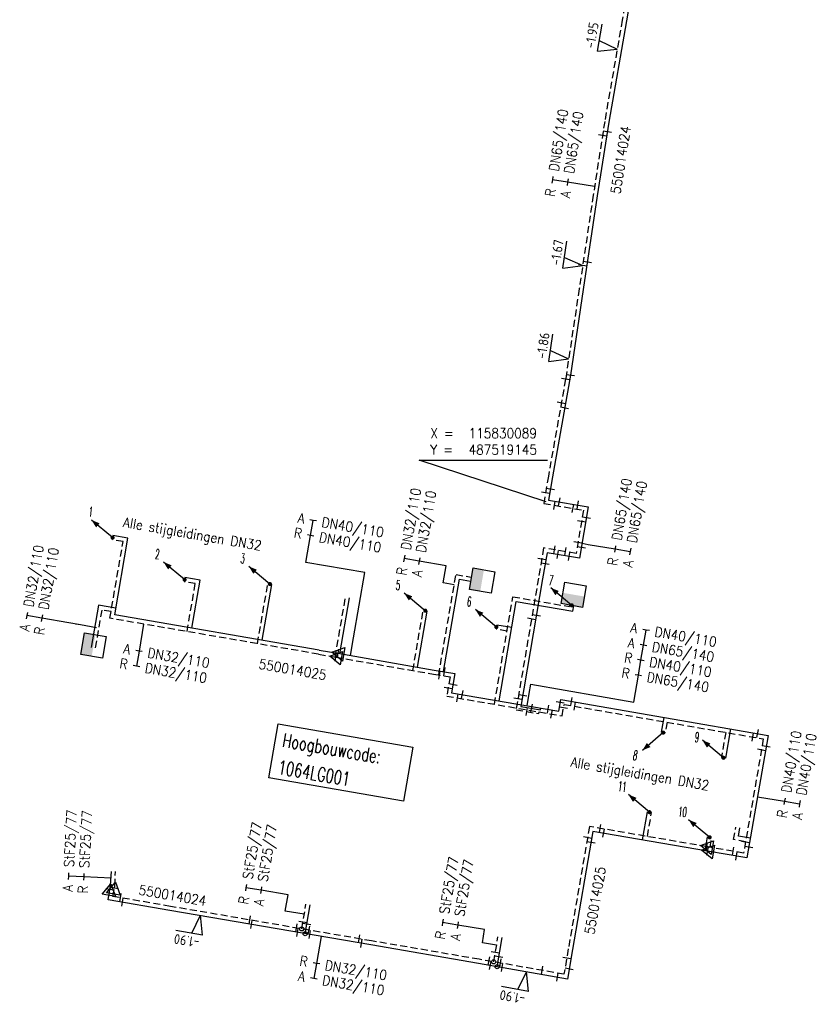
# Model space of a CAD drawing. Header units: millimetres. Extents: x 0 to 118212815, y 0 to 488348790.
# Tile 52 of 143: x 115782000 to 115854680, y 487473247 to 487563181. Entities that reach past the tile are written whole.
import ezdxf
from ezdxf.enums import TextEntityAlignment as Align

# ---------------------------------------------------------------- set-up
doc = ezdxf.new("R2010")
doc.units = ezdxf.units.MM
doc.header["$LTSCALE"] = 200
doc.linetypes.add('HIDDEN2', pattern=[4.7625, 3.175, -1.5875])
for name, color, linetype in [('WW-C-hoogbouw', 7, 'Continuous'), ('WW-C-kastWM', 7, 'Continuous'), ('WW-C-mof', 7, 'Continuous'), ('WW-C-stijgstrang', 7, 'Continuous'), ('WW-C-tstuk', 7, 'Continuous'), ('WW-C-VERLOOP', 7, 'Continuous'), ('WW-I-coord', 7, 'Continuous'), ('WW-I-diam', 7, 'Continuous'), ('WW-I-info', 7, 'Continuous'), ('WW-I-NAP', 7, 'Continuous'), ('WW-L-aanvoer', 3, 'Continuous'), ('WW-L-retour', 3, 'HIDDEN2')]:
    doc.layers.add(name, color=color, linetype=linetype)
doc.styles.add('DIN17', font='ROMANS.SHX', dxfattribs={"width": 0.9})
doc.styles.add('ISOCP', font='ISOCP.SHX')

# ---------------------------------------------------------------- blocks, each defined once
blk = doc.blocks.new('LR-mof')
at = {"color": 0, "linetype": 'ByBlock', "lineweight": -2}
blk.add_line((0, -0.75), (0, 0.75), dxfattribs=at)
blk = doc.blocks.new('LR-DIAB2')
at = {"color": 0, "linetype": 'Continuous', "lineweight": -3}
blk.add_line((0, 5), (0, 7.8), dxfattribs=at)
at = {"color": 0, "lineweight": -3}
blk.add_line((0, 0), (0, 5), dxfattribs=at)
for points in [[(0.61, 7.8), (0, 7.8), (-0.61, 7.8)], [(0.61, 5), (0, 5), (-0.61, 5)]]:
    blk.add_lwpolyline(points, dxfattribs=at)
at = {"color": 1, "lineweight": -3, "style": 'DIN17', "width": 0.9}
for tag, p in [('*1', (-1.61, 7.8)), ('*2', (-1.61, 5.02))]:
    blk.add_attdef(tag, text='', height=1.8, dxfattribs=at).set_placement(p, align=Align.MIDDLE_RIGHT)
for tag, p in [('*11', (1.61, 7.8)), ('*12', (1.61, 5))]:
    blk.add_attdef(tag, text='', height=1.8, dxfattribs=at).set_placement(p, align=Align.MIDDLE_LEFT)
blk = doc.blocks.new('LR-VERL')
at = {"color": 0, "linetype": 'ByBlock', "lineweight": -2}
blk.add_lwpolyline([(1.08, 0), (-1.08, -1.25), (-1.08, 1.25)], close=True, dxfattribs=at)
blk = doc.blocks.new('LR-DIAO2')
at = {"color": 0, "lineweight": -3}
blk.add_line((0, 0), (0, -5), dxfattribs=at)
at = {"color": 0, "linetype": 'Continuous', "lineweight": -3}
blk.add_line((0, -5), (0, -7.8), dxfattribs=at)
at = {"color": 0, "lineweight": -3}
for points in [[(0.61, -5), (0, -5), (-0.61, -5)], [(0.61, -7.8), (0, -7.8), (-0.61, -7.8)]]:
    blk.add_lwpolyline(points, dxfattribs=at)
at = {"color": 1, "lineweight": -3, "style": 'DIN17', "width": 0.9}
for tag, p in [('*1', (-1.61, -5)), ('*2', (-1.61, -7.78))]:
    blk.add_attdef(tag, text='', height=1.8, dxfattribs=at).set_placement(p, align=Align.MIDDLE_RIGHT)
for tag, p in [('*11', (1.61, -5)), ('*12', (1.61, -7.8))]:
    blk.add_attdef(tag, text='', height=1.8, dxfattribs=at).set_placement(p, align=Align.MIDDLE_LEFT)
blk = doc.blocks.new('LR-tsb')
blk.add_circle((0, 0), 0.375)
blk = doc.blocks.new('rb_topo_xylr')
at = {"color": 0, "linetype": 'Continuous', "style": 'DIN17', "width": 0.9}
for s, p in [('X =', (0, 4)), ('Y =', (0, 1))]:
    blk.add_text(s, height=1.8, dxfattribs=at).set_placement(p)
at = {"color": 0, "style": 'DIN17', "width": 0.9}
for tag, p in [('X', (7, 4)), ('Y', (7, 1))]:
    blk.add_attdef(tag, p, '', height=1.8, dxfattribs=at)
blk = doc.blocks.new('LR-styg')
at = {"color": 0, "lineweight": -3}
blk.add_line((0, 0), (2.5, 4.33), dxfattribs=at)
at = {"color": 0, "lineweight": -3, "const_width": 0.375}
blk.add_lwpolyline([(-0.19, 0, 1), (0.19, 0, 1)], format="xyb", close=True, dxfattribs=at)
at = {"color": 0, "lineweight": -3}
blk.add_solid([(2.5, 4.33), (1.32, 3.28), (2.18, 2.78)], dxfattribs=at)
at = {"color": 7, "linetype": 'ByBlock', "lineweight": -2, "style": 'DIN17', "width": 0.5}
blk.add_attdef('*1', text='', height=1.8, dxfattribs=at).set_placement((0, -2.5), align=Align.MIDDLE)
blk = doc.blocks.new('LR-DIAB4')
at = {"color": 0, "linetype": 'Continuous', "lineweight": -3}
for p, q in [((0, 10.6), (0, 13.4)), ((0, 7.8), (0, 10.6)), ((0, 5), (0, 7.8))]:
    blk.add_line(p, q, dxfattribs=at)
at = {"color": 0, "lineweight": -3}
blk.add_line((0, 0), (0, 5), dxfattribs=at)
for points in [[(0.61, 13.4), (0, 13.4), (-0.61, 13.4)], [(0.61, 10.6), (0, 10.6), (-0.61, 10.6)], [(0.61, 7.8), (0, 7.8), (-0.61, 7.8)], [(0.61, 5), (0, 5), (-0.61, 5)]]:
    blk.add_lwpolyline(points, dxfattribs=at)
at = {"color": 1, "lineweight": -3, "style": 'DIN17', "width": 0.9}
for tag, p in [('*1', (-1.61, 13.4)), ('*2', (-1.61, 10.62)), ('*3', (-1.61, 7.82)), ('*4', (-1.61, 5.02))]:
    blk.add_attdef(tag, text='', height=1.8, dxfattribs=at).set_placement(p, align=Align.MIDDLE_RIGHT)
for tag, p in [('*11', (1.61, 13.4)), ('*12', (1.61, 10.6)), ('*13', (1.61, 7.8)), ('*14', (1.61, 5))]:
    blk.add_attdef(tag, text='', height=1.8, dxfattribs=at).set_placement(p, align=Align.MIDDLE_LEFT)
blk = doc.blocks.new('LR-hoogb')
at = {"color": 0, "linetype": 'ByBlock', "lineweight": -3}
blk.add_lwpolyline([(-12.5, 5), (12.5, 5), (12.5, -5), (-12.5, -5)], close=True, dxfattribs=at)
at = {"color": 7, "linetype": 'Continuous', "lineweight": -3, "style": 'DIN17', "width": 0.7}
blk.add_text('Hoogbouwcode:', height=2.5, dxfattribs=at).set_placement((-11.15, 1))
at = {"color": 0, "linetype": 'ByBlock', "lineweight": -3, "style": 'DIN17', "width": 0.7}
for tag, p in [('*1', (-11.15, -4)), ('*2', (-11.15, -9))]:
    blk.add_attdef(tag, p, '', height=2.5, dxfattribs=at)
blk = doc.blocks.new('nap1')
at = {"color": 0, "linetype": 'Continuous', "lineweight": -3}
for p, q in [((-1, 3.5), (0, 0)), ((-1, 3.5), (4, 3.5)), ((1, 3.5), (0, 0))]:
    blk.add_line(p, q, dxfattribs=at)
at = {"color": 0, "linetype": 'Continuous', "lineweight": -3, "style": 'ISOCP'}
for tag, p in [('*1', (1.7, 5)), ('*2', (4, 1.5))]:
    blk.add_attdef(tag, text='', height=1.8, dxfattribs=at).set_placement(p, align=Align.MIDDLE)
blk = doc.blocks.new('LR-kastWM')
at = {"color": 0, "linetype": 'ByBlock', "lineweight": -3}
blk.add_lwpolyline([(-2, 2), (2, 2), (2, -2), (-2, -2)], close=True, dxfattribs=at)
at = {"color": 0}
blk.add_solid([(-2, -2), (0, -2), (-2, 2), (0, 2)], dxfattribs=at)
at = {"color": 7, "linetype": 'ByBlock', "lineweight": -3, "style": 'DIN17', "width": 0.7}
for tag, p in [('*1', (0, 5)), ('*2', (0, -5))]:
    blk.add_attdef(tag, text='', height=2.5, dxfattribs=at).set_placement(p, align=Align.MIDDLE)
at = {"color": 0, "linetype": 'ByBlock', "lineweight": -2, "style": 'DIN17', "width": 0.3, "flags": 1}
for tag, p in [('OCODE', (4.5, 1.25)), ('NCODE', (9.5, 1.25)), ('BC', (14.5, 1.25)), ('RK', (19.5, 1.25)), ('ST', (4.5, -1.25)), ('VCODE', (9.5, -1.25)), ('NIVO', (14.5, -1.25)), ('IMM', (19.5, -1.25))]:
    blk.add_attdef(tag, text='', height=1.8, dxfattribs=at).set_placement(p, align=Align.MIDDLE)
blk = doc.blocks.new('LR-hyp')
at = {"color": 7, "linetype": 'ByBlock', "lineweight": -3, "style": 'DIN17', "width": 0.9}
blk.add_attdef('*1', text='', height=1.8, dxfattribs=at).set_placement((0, 0), align=Align.MIDDLE)
at = {"color": 7, "linetype": 'ByBlock', "lineweight": -2, "style": 'DIN17', "width": 0.9, "flags": 1}
blk.add_attdef('*2', text='', height=1.8, dxfattribs=at).set_placement((0, -5), align=Align.MIDDLE)

msp = doc.modelspace()

# ---------------------------------------------------------------- linework, layer by layer
at = {"layer": 'WW-I-coord', "color": 1}
msp.add_lwpolyline([(115830090, 487519145), (115818506, 487522957), (115830218, 487522957)], dxfattribs=at)
at = {"layer": 'WW-I-diam'}
for p, q in [((115833371, 487515352), (115833921, 487515258)), ((115813518, 487512677), (115808153, 487513606)), ((115812487, 487506730), (115813518, 487512677)), ((115820689, 487511729), (115820959, 487513295)), ((115821695, 487511555), (115820689, 487511729)), ((115787553, 487507902), (115786490, 487508085)), ((115787553, 487507902), (115787110, 487507978)), ((115789027, 487507647), (115787553, 487507902)), ((115812207, 487505109), (115812487, 487506730)), ((115828553, 487501631), (115828700, 487502489)), ((115828700, 487502489), (115838091, 487500832)), ((115828363, 487500524), (115828553, 487501631)), ((115806260, 487481769), (115806511, 487483246)), ((115807997, 487481474), (115806260, 487481769)), ((115824271, 487478870), (115824475, 487480068)), ((115825566, 487478650), (115824271, 487478870))]:
    msp.add_line(p, q, dxfattribs=at)
at = {"layer": 'WW-L-aanvoer'}
for p, q in [((115837831, 487565346), (115837436, 487563081)), ((115837436, 487563081), (115835815, 487553836)), ((115835815, 487553836), (115834767, 487547097)), ((115834767, 487547097), (115833485, 487538526)), ((115833485, 487538526), (115832302, 487530698)), ((115832302, 487530698), (115830669, 487521425)), ((115830669, 487521425), (115830309, 487519301)), ((115830309, 487519301), (115833940, 487518685)), ((115833940, 487518685), (115833138, 487513992)), ((115791885, 487515826), (115790515, 487516062)), ((115790679, 487508816), (115791885, 487515826)), ((115830175, 487514492), (115829768, 487512101)), ((115833138, 487513992), (115830175, 487514492)), ((115798482, 487511983), (115797096, 487512222)), ((115797726, 487507604), (115798482, 487511983)), ((115820713, 487503635), (115822169, 487512067)), ((115822169, 487512067), (115823173, 487511894)), ((115829768, 487512101), (115827785, 487500462)), ((115804160, 487506497), (115805042, 487511603)), ((115811259, 487505273), (115812140, 487510376)), ((115825803, 487500964), (115827364, 487510035)), ((115827364, 487510035), (115832533, 487509143)), ((115789188, 487509696), (115788524, 487505850)), ((115790783, 487509420), (115789188, 487509696)), ((115818352, 487504044), (115819237, 487509169)), ((115832533, 487509143), (115832621, 487509655)), ((115809372, 487505601), (115790679, 487508816)), ((115826954, 487507653), (115825578, 487507890)), ((115809372, 487505601), (115811053, 487505309)), ((115811053, 487505309), (115819871, 487503781)), ((115819871, 487503781), (115821754, 487503455)), ((115821754, 487503455), (115821452, 487501711)), ((115821452, 487501711), (115831241, 487500029)), ((115831241, 487500029), (115831421, 487501078)), ((115831421, 487501078), (115850371, 487497804)), ((115827785, 487500462), (115829571, 487500158)), ((115829571, 487500158), (115829598, 487500312)), ((115840833, 487499452), (115840599, 487498096)), ((115846933, 487498398), (115846474, 487495732)), ((115850371, 487497804), (115848439, 487486620)), ((115838902, 487488264), (115839343, 487490831)), ((115847657, 487488599), (115847787, 487489353)), ((115834362, 487489045), (115832493, 487478241)), ((115843770, 487487427), (115834362, 487489045)), ((115844629, 487487278), (115844844, 487488529)), ((115848748, 487488411), (115847657, 487488599)), ((115844819, 487487246), (115843770, 487487427)), ((115848439, 487486620), (115844819, 487487246)), ((115790310, 487484137), (115790376, 487485387)), ((115790240, 487483720), (115790310, 487484137)), ((115790083, 487482798), (115790240, 487483720)), ((115795710, 487481816), (115790083, 487482798)), ((115808080, 487479695), (115808526, 487482320)), ((115814066, 487478668), (115795710, 487481816)), ((115825617, 487476682), (115826067, 487479335)), ((115823904, 487476984), (115814066, 487478668)), ((115832493, 487478241), (115832030, 487475552)), ((115832030, 487475552), (115823904, 487476984))]:
    msp.add_line(p, q, dxfattribs=at)
at = {"layer": 'WW-L-retour'}
for p, q in [((115837422, 487565329), (115837042, 487563150)), ((115837042, 487563150), (115835440, 487553897)), ((115835440, 487553897), (115834391, 487547154)), ((115834391, 487547154), (115833110, 487538583)), ((115833110, 487538583), (115831863, 487530340)), ((115831863, 487530340), (115830295, 487521491)), ((115830295, 487521491), (115829871, 487518990)), ((115829871, 487518990), (115833502, 487518374)), ((115833502, 487518374), (115832828, 487514430)), ((115790240, 487508506), (115791446, 487515516)), ((115791446, 487515516), (115790451, 487515687)), ((115829864, 487514930), (115829393, 487512165)), ((115832828, 487514430), (115829864, 487514930)), ((115798043, 487511673), (115797032, 487511848)), ((115797287, 487507294), (115798043, 487511673)), ((115803721, 487506187), (115804667, 487511668)), ((115820274, 487503326), (115821859, 487512506)), ((115821859, 487512506), (115823237, 487512269)), ((115829393, 487512165), (115827347, 487500151)), ((115810820, 487504964), (115811765, 487510441)), ((115825364, 487500653), (115827054, 487510475)), ((115827054, 487510475), (115832223, 487509582)), ((115789498, 487509256), (115788899, 487505786)), ((115790344, 487509111), (115789498, 487509256)), ((115817913, 487503735), (115818862, 487509234)), ((115832223, 487509582), (115832247, 487509719)), ((115809307, 487505226), (115790240, 487508506)), ((115826515, 487507343), (115825514, 487507515)), ((115809307, 487505226), (115810861, 487504957)), ((115810861, 487504957), (115819806, 487503407)), ((115819806, 487503407), (115821315, 487503145)), ((115821315, 487503145), (115821013, 487501401)), ((115821013, 487501401), (115831551, 487499590)), ((115827347, 487500151), (115829419, 487499798)), ((115829419, 487499798), (115829448, 487499952)), ((115831551, 487499590), (115831731, 487500639)), ((115831731, 487500639), (115849932, 487497494)), ((115841143, 487499013), (115840974, 487498032)), ((115846494, 487498088), (115846100, 487495796)), ((115849932, 487497494), (115848129, 487487059)), ((115839341, 487488574), (115839718, 487490767)), ((115834053, 487489484), (115832118, 487478305)), ((115843834, 487487801), (115834053, 487489484)), ((115847218, 487488289), (115847412, 487489418)), ((115845068, 487487588), (115845219, 487488464)), ((115848309, 487488101), (115847218, 487488289)), ((115844730, 487487647), (115843834, 487487801)), ((115848129, 487487059), (115844730, 487487647)), ((115790685, 487484073), (115790755, 487485363)), ((115790521, 487483107), (115790649, 487483860)), ((115790649, 487483860), (115790685, 487484073)), ((115795775, 487482191), (115790521, 487483107)), ((115814130, 487479042), (115795775, 487482191)), ((115807769, 487480133), (115808151, 487482383)), ((115825306, 487477123), (115825693, 487479399)), ((115823969, 487477358), (115814130, 487479042)), ((115832118, 487478305), (115831720, 487475992)), ((115831720, 487475992), (115823969, 487477358))]:
    msp.add_line(p, q, dxfattribs=at)

# ---------------------------------------------------------------- block references
at = {"layer": 'WW-C-hoogbouw', "linetype": 'Continuous'}
ref = msp.add_blockref('LR-hoogb', (115811333, 487495335), dxfattribs=dict(at, xscale=500.0000000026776, yscale=500.0000000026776, zscale=500.0000000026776, rotation=350.1697520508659))
ref.add_attrib('*1', '1064LG001', (115805499, 487494316), dxfattribs={"layer": '0', "color": 7, "linetype": 'ByBlock', "lineweight": -3, "height": 1250, "rotation": 350.16975, "style": 'DIN17', "width": 0.7})
at = {"layer": 'WW-C-kastWM', "linetype": 'Continuous'}
for p, xscale, yscale, zscale, rotation in [((115824240, 487511948), 500.0000000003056, 500.0000000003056, 500.0000000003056, 350.2082924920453), ((115832605, 487510661), 499.9999999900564, 499.9999999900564, 499.9999999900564, 80.20829248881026), ((115788747, 487506024), 499.9999999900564, 499.9999999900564, 499.9999999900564, 350.2082924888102)]:
    msp.add_blockref('LR-kastWM', p, dxfattribs=dict(at, xscale=xscale, yscale=yscale, zscale=zscale, rotation=rotation))
at = {"layer": 'WW-C-mof', "linetype": 'Continuous'}
for p, xscale, yscale, zscale, rotation in [((115835677, 487552946), 500.0000000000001, 500.0000000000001, 500.0000000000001, 81.1549), ((115835239, 487552601), 500.0000000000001, 500.0000000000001, 500.0000000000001, 81.1549), ((115833429, 487540720), 500, 500, 500, 81.4978), ((115833859, 487541026), 500, 500, 500, 81.4978), ((115832302, 487530699), 500, 500, 500, 81.40010000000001), ((115831863, 487530342), 500, 500, 500, 81.40010000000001), ((115831478, 487528167), 500, 500, 500, 79.9475), ((115831775, 487527709), 499.9999999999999, 499.9999999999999, 499.9999999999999, 80.0131), ((115828759, 487508439), 500.0000000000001, 500.0000000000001, 500.0000000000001, 80.3322), ((115829197, 487508748), 500.0000000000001, 500.0000000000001, 500.0000000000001, 80.3322), ((115791215, 487482988), 500.0000000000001, 500.0000000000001, 500.0000000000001, 350.1044), ((115791399, 487482568), 500.0000000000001, 500.0000000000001, 500.0000000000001, 350.1044), ((115803036, 487480945), 500.0000000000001, 500.0000000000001, 500.0000000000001, 350.2673), ((115803179, 487480535), 500.0000000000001, 500.0000000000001, 500.0000000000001, 350.2673), ((115807290, 487480218), 500.0000000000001, 500.0000000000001, 500.0000000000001, 350.2673), ((115807384, 487479814), 500.0000000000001, 500.0000000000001, 500.0000000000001, 350.2673), ((115807876, 487480762), 500, 500, 500, 80.35450000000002), ((115808230, 487480578), 500, 500, 500, 80.35450000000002), ((115808428, 487480020), 500.0000000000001, 500.0000000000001, 500.0000000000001, 350.2673), ((115808514, 487479620), 500.0000000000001, 500.0000000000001, 500.0000000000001, 350.2673), ((115813014, 487479234), 500.0000000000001, 500.0000000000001, 500.0000000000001, 350.2673), ((115813216, 487478814), 500.0000000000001, 500.0000000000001, 500.0000000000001, 350.2673)]:
    msp.add_blockref('LR-mof', p, dxfattribs=dict(at, xscale=xscale, yscale=yscale, zscale=zscale, rotation=rotation))
at = {"layer": 'WW-C-mof'}
for p, xscale, yscale, zscale, rotation in [((115830038, 487519976), 499.9999999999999, 499.9999999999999, 499.9999999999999, 80.38207693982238), ((115830476, 487520287), 500.0000000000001, 500.0000000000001, 500.0000000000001, 80.38229083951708), ((115830857, 487518823), 499.9999999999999, 499.9999999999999, 499.9999999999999, 350.3821751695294), ((115831295, 487519134), 499.9999999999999, 499.9999999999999, 499.9999999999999, 350.3821751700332), ((115832516, 487518541), 499.9999999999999, 499.9999999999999, 499.9999999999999, 170.3821751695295), ((115832954, 487518853), 499.9999999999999, 499.9999999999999, 499.9999999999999, 170.3821751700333), ((115833333, 487517389), 500, 500, 500, 260.3040450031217), ((115833772, 487517700), 499.9999999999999, 499.9999999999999, 499.9999999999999, 260.3040450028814), ((115832996, 487515416), 499.9999999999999, 499.9999999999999, 499.9999999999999, 80.30404500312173), ((115830850, 487514764), 500, 500, 500, 350.4242320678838), ((115831161, 487514326), 500.0000000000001, 500.0000000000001, 500.0000000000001, 350.4242320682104), ((115831842, 487514596), 500, 500, 500, 170.4242320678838), ((115832152, 487514159), 499.9999999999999, 499.9999999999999, 499.9999999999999, 170.4242320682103), ((115833307, 487514978), 500, 500, 500, 80.30404500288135), ((115829696, 487513944), 500, 500, 500, 260.3322438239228), ((115830007, 487513506), 500.0000000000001, 500.0000000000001, 500.0000000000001, 260.3322438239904), ((115811053, 487505309), 500.0000000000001, 500.0000000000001, 500.0000000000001, 170.1698), ((115810861, 487504957), 500.0000000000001, 500.0000000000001, 500.0000000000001, 170.1698), ((115820330, 487503316), 500, 500, 500, 170.169752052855), ((115820769, 487503626), 499.9999999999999, 499.9999999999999, 499.9999999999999, 170.1697520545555), ((115821144, 487502160), 500, 500, 500, 260.1697520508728), ((115821583, 487502470), 500, 500, 500, 260.1697520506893), ((115822438, 487501542), 500.0000000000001, 500.0000000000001, 500.0000000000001, 350.2508657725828), ((115821998, 487501232), 500.0000000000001, 500.0000000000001, 500.0000000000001, 350.2508657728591), ((115827515, 487501137), 500.0000000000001, 500.0000000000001, 500.0000000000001, 80.3322438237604), ((115827953, 487501448), 500, 500, 500, 80.33224382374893), ((115831375, 487500813), 500, 500, 500, 80.2508657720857), ((115832406, 487500908), 500.0000000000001, 500.0000000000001, 500.0000000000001, 350.1962318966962), ((115832717, 487500469), 500, 500, 500, 350.1962318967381), ((115828332, 487499983), 500, 500, 500, 350.3322438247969), ((115828771, 487500294), 500, 500, 500, 350.3322438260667), ((115830255, 487500199), 500, 500, 500, 170.2508657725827), ((115830565, 487499760), 500.0000000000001, 500.0000000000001, 500.0000000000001, 170.2508657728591), ((115831677, 487500322), 499.9999999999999, 499.9999999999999, 499.9999999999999, 80.25086577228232), ((115849386, 487497974), 500.0000000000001, 500.0000000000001, 500.0000000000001, 170.1962318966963), ((115848947, 487497664), 499.9999999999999, 499.9999999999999, 499.9999999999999, 170.1962318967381), ((115849762, 487496508), 500.0000000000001, 500.0000000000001, 500.0000000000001, 260.1962318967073), ((115850201, 487496818), 499.9999999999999, 499.9999999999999, 499.9999999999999, 260.196231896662), ((115835038, 487489315), 500.0000000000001, 500.0000000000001, 500.0000000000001, 350.2389938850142), ((115835348, 487488876), 499.9999999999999, 499.9999999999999, 499.9999999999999, 350.2389938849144), ((115833882, 487488499), 500.0000000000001, 500.0000000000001, 500.0000000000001, 260.1829347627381), ((115834192, 487488060), 500.0000000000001, 500.0000000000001, 500.0000000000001, 260.1829305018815), ((115844730, 487487647), 500, 500, 500, 170.1962), ((115844819, 487487246), 500, 500, 500, 170.1962), ((115847144, 487487230), 499.9999999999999, 499.9999999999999, 499.9999999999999, 170.196231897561), ((115848299, 487488045), 500.0000000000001, 500.0000000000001, 500.0000000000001, 80.1962318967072), ((115848609, 487487606), 500, 500, 500, 80.19623189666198), ((115847453, 487486790), 500, 500, 500, 170.1962318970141), ((115790240, 487483720), 500, 500, 500, 80.3418), ((115790649, 487483860), 500, 500, 500, 80.3418), ((115824873, 487477199), 500.0000000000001, 500.0000000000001, 500.0000000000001, 350.0021375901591), ((115825451, 487477975), 500.0000000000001, 500.0000000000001, 500.0000000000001, 80.3633714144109), ((115825771, 487477590), 500.0000000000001, 500.0000000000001, 500.0000000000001, 80.36337141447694), ((115831973, 487477461), 500.0000000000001, 500.0000000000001, 500.0000000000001, 80.23925988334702), ((115824993, 487476792), 500.0000000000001, 500.0000000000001, 500.0000000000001, 350.0021375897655), ((115825917, 487477016), 500.0000000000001, 500.0000000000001, 500.0000000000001, 350.0021375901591), ((115826080, 487476600), 500.0000000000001, 500.0000000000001, 500.0000000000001, 350.0021375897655), ((115829699, 487476348), 500, 500, 500, 170.0021375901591), ((115831099, 487475716), 500.0000000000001, 500.0000000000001, 500.0000000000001, 170.0021375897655), ((115832189, 487476474), 500.0000000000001, 500.0000000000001, 500.0000000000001, 80.23925988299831)]:
    msp.add_blockref('LR-mof', p, dxfattribs=dict(at, xscale=xscale, yscale=yscale, zscale=zscale, rotation=rotation))
at = {"layer": 'WW-C-stijgstrang', "linetype": 'Continuous'}
ref = msp.add_blockref('LR-styg', (115790483, 487515874), dxfattribs=dict(at, xscale=499.9999999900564, yscale=499.9999999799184, zscale=499.9999999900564, rotation=80.20829248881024))
ref.add_attrib('*1', '1', dxfattribs={"layer": '0', "color": 7, "linetype": 'ByBlock', "lineweight": -2, "height": 900, "rotation": 353.4283, "style": 'DIN17', "width": 0.5}).set_placement((115788495, 487518244), align=Align.MIDDLE)
ref = msp.add_blockref('LR-styg', (115797064, 487512035), dxfattribs=dict(at, xscale=499.9999999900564, yscale=499.9999999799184, zscale=499.9999999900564, rotation=80.20829248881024))
ref.add_attrib('*1', '2', dxfattribs={"layer": '0', "color": 7, "linetype": 'ByBlock', "lineweight": -2, "height": 900, "rotation": 353.4283, "style": 'DIN17', "width": 0.5}).set_placement((115794587, 487514369), align=Align.MIDDLE)
ref = msp.add_blockref('LR-styg', (115804854, 487511636), dxfattribs=dict(at, xscale=499.9999999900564, yscale=499.9999999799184, zscale=499.9999999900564, rotation=80.20829248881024))
ref.add_attrib('*1', '3', dxfattribs={"layer": '0', "color": 7, "linetype": 'ByBlock', "lineweight": -2, "height": 900, "rotation": 353.4283, "style": 'DIN17', "width": 0.5}).set_placement((115802377, 487513970), align=Align.MIDDLE)
ref = msp.add_blockref('LR-styg', (115832434, 487509687), dxfattribs=dict(at, xscale=499.9999999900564, yscale=499.9999999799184, zscale=499.9999999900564, rotation=80.20829248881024))
ref.add_attrib('*1', '7', dxfattribs={"layer": '0', "color": 7, "linetype": 'ByBlock', "lineweight": -2, "height": 900, "rotation": 353.4283, "style": 'DIN17', "width": 0.5}).set_placement((115830550, 487511979), align=Align.MIDDLE)
ref = msp.add_blockref('LR-styg', (115819049, 487509201), dxfattribs=dict(at, xscale=499.9999999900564, yscale=499.9999999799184, zscale=499.9999999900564, rotation=80.20829248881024))
ref.add_attrib('*1', '5', dxfattribs={"layer": '0', "color": 7, "linetype": 'ByBlock', "lineweight": -2, "height": 900, "rotation": 353.4283, "style": 'DIN17', "width": 0.5}).set_placement((115816572, 487511535), align=Align.MIDDLE)
ref = msp.add_blockref('LR-styg', (115825546, 487507703), dxfattribs=dict(at, xscale=499.9999999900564, yscale=499.9999999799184, zscale=499.9999999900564, rotation=80.20829248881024))
ref.add_attrib('*1', '6', dxfattribs={"layer": '0', "color": 7, "linetype": 'ByBlock', "lineweight": -2, "height": 900, "rotation": 353.4283, "style": 'DIN17', "width": 0.5}).set_placement((115823069, 487510037), align=Align.MIDDLE)
ref = msp.add_blockref('LR-styg', (115840787, 487498064), dxfattribs=dict(at, xscale=500.0000000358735, yscale=499.9999999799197, zscale=500, rotation=160.4165849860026))
ref.add_attrib('*1', '8', dxfattribs={"layer": '0', "color": 7, "linetype": 'ByBlock', "lineweight": -2, "height": 900, "rotation": 350.19623, "style": 'DIN17', "width": 0.5}).set_placement((115838239, 487495983), align=Align.MIDDLE)
ref = msp.add_blockref('LR-styg', (115846287, 487495764), dxfattribs=dict(at, xscale=499.9999999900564, yscale=499.9999999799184, zscale=499.9999999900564, rotation=80.20829248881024))
ref.add_attrib('*1', '9', dxfattribs={"layer": '0', "color": 7, "linetype": 'ByBlock', "lineweight": -2, "height": 900, "rotation": 353.4283, "style": 'DIN17', "width": 0.5}).set_placement((115843873, 487497645), align=Align.MIDDLE)
ref = msp.add_blockref('LR-styg', (115839530, 487490799), dxfattribs=dict(at, xscale=499.9999999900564, yscale=499.9999999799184, zscale=499.9999999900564, rotation=80.20829248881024))
ref.add_attrib('*1', '11', dxfattribs={"layer": '0', "color": 7, "linetype": 'ByBlock', "lineweight": -2, "height": 900, "rotation": 353.4283, "style": 'DIN17', "width": 0.5}).set_placement((115837053, 487493133), align=Align.MIDDLE)
ref = msp.add_blockref('LR-styg', (115845032, 487488496), dxfattribs=dict(at, xscale=499.9999999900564, yscale=499.9999999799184, zscale=499.9999999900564, rotation=80.20829248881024))
ref.add_attrib('*1', '10', dxfattribs={"layer": '0', "color": 7, "linetype": 'ByBlock', "lineweight": -2, "height": 900, "rotation": 353.4283, "style": 'DIN17', "width": 0.5}).set_placement((115842555, 487490830), align=Align.MIDDLE)
at = {"layer": 'WW-C-tstuk', "linetype": 'Continuous', "xscale": 500, "yscale": 500, "zscale": 500}
for p, rotation in [((115807769, 487480133), 80.35450000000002), ((115808080, 487479695), 80.35450000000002), ((115825306, 487477123), 80.3634), ((115825617, 487476682), 80.3634)]:
    msp.add_blockref('LR-tsb', p, dxfattribs=dict(at, rotation=rotation))
at = {"layer": 'WW-C-VERLOOP', "linetype": 'Continuous'}
for p, xscale, yscale, zscale, rotation in [((115810861, 487504957), 500.0000000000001, 500.0000000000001, 500.0000000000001, 170.1698), ((115811053, 487505309), 500.0000000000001, 500.0000000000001, 500.0000000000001, 170.1698), ((115844730, 487487647), 500, 500, 500, 170.1962), ((115844819, 487487246), 500, 500, 500, 170.1962), ((115790240, 487483720), 500, 500, 500, 80.3418), ((115790649, 487483860), 500, 500, 500, 80.3418)]:
    msp.add_blockref('LR-VERL', p, dxfattribs=dict(at, xscale=xscale, yscale=yscale, zscale=zscale, rotation=rotation))
at = {"layer": 'WW-I-coord', "linetype": 'Continuous'}
ref = msp.add_blockref('rb_topo_xylr', (115819506, 487522957), dxfattribs=dict(at, xscale=500, yscale=500, zscale=500))
ref.add_attrib('X', '115830089', (115823006, 487524957), dxfattribs={"layer": '0', "color": 1, "height": 900, "style": 'DIN17', "width": 0.9})
ref.add_attrib('Y', '487519145', (115823006, 487523457), dxfattribs={"layer": '0', "color": 1, "height": 900, "style": 'DIN17', "width": 0.9})
at = {"layer": 'WW-I-diam', "linetype": 'Continuous'}
for name, p, xscale, yscale, zscale, rotation, values in [('LR-DIAB2', (115834515, 487547950), 500.0000000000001, 500.0000000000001, 500.0000000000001, 81.15485465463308, {'*1': 'R', '*11': 'DN65/140', '*2': 'A', '*12': 'DN65/140'}), ('LR-DIAB2', (115820959, 487513295), 500.0000000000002, 500.0000000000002, 500.0000000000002, 80.20829249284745, {'*1': 'R', '*11': 'DN32/110', '*2': 'A', '*12': 'DN32/110'}), ('LR-DIAO2', (115833921, 487515258), 500.0000000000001, 500.0000000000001, 500.0000000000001, 80.3040450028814, {'*1': 'R', '*11': 'DN65/140', '*2': 'A', '*12': 'DN65/140'}), ('LR-DIAB2', (115808153, 487513606), 499.9999999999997, 499.9999999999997, 499.9999999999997, 350.1697520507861, {'*1': 'A', '*11': 'DN40/110', '*2': 'R', '*12': 'DN40/110'}), ('LR-DIAB2', (115786490, 487508085), 499.9999999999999, 499.9999999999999, 499.9999999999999, 80.2082924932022, {'*1': 'A', '*11': 'DN32/110', '*2': 'R', '*12': 'DN32/110'}), ('LR-DIAB4', (115838091, 487500832), 499.9999999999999, 499.9999999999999, 499.9999999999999, 350.2508657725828, {'*1': 'A', '*11': 'DN40/110', '*2': 'A', '*12': 'DN65/140', '*3': 'R', '*13': 'DN40/110', '*4': 'R', '*14': 'DN65/140'}), ('LR-DIAO2', (115793324, 487507976), 499.9999999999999, 499.9999999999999, 499.9999999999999, 350.2389938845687, {'*1': 'A', '*11': 'DN32/110', '*2': 'R', '*12': 'DN32/110'}), ('LR-DIAO2', (115849405, 487492212), 499.9999999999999, 499.9999999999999, 499.9999999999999, 80.19623189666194, {'*1': 'R', '*11': 'DN40/110', '*2': 'A', '*12': 'DN40/110'}), ('LR-DIAB2', (115790343, 487484762), 499.9999999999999, 499.9999999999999, 499.9999999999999, 87.01185169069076, {'*1': 'A', '*11': 'StF25/77', '*2': 'R', '*12': 'StF25/77'}), ('LR-DIAB2', (115806511, 487483246), 500.0000000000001, 500.0000000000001, 500.0000000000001, 80.3544518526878, {'*1': 'R', '*11': 'StF25/77', '*2': 'A', '*12': 'StF25/77'}), ('LR-DIAB2', (115824475, 487480068), 500.0000000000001, 500.0000000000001, 500.0000000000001, 80.3633714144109, {'*1': 'R', '*11': 'StF25/77', '*2': 'A', '*12': 'StF25/77'}), ('LR-DIAO2', (115809528, 487479446), 500, 500, 500, 350.2672522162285, {'*1': 'R', '*11': 'DN32/110', '*2': 'A', '*12': 'DN32/110'})]:
    msp.add_blockref(name, p, dxfattribs=dict(at, xscale=xscale, yscale=yscale, zscale=zscale, rotation=rotation)).add_auto_attribs(values)
at = {"layer": 'WW-I-info', "linetype": 'Continuous'}
for p, xscale, yscale, zscale, rotation, values in [((115836902, 487550378), 499.9999999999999, 499.9999999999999, 499.9999999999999, 81.15485465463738, {'*1': '550014024'}), ((115806936, 487503829), 500.0000000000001, 500.0000000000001, 500.0000000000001, 350.1962318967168, {'*1': '550014025'}), ((115834569, 487482736), 499.9999999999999, 499.9999999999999, 499.9999999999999, 80.16975205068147, {'*1': '550014025'}), ((115795967, 487483195), 499.9999999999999, 499.9999999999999, 499.9999999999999, 350.267252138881, {'*1': '550014024'})]:
    msp.add_blockref('LR-hyp', p, dxfattribs=dict(at, xscale=xscale, yscale=yscale, zscale=zscale, rotation=rotation)).add_auto_attribs(values)
at = {"layer": 'WW-I-NAP', "linetype": 'Continuous', "lineweight": -3}
ref = msp.add_blockref('nap1', (115836583, 487560498), dxfattribs=dict(at, xscale=500, yscale=500, zscale=500, rotation=80.17928171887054))
ref.add_attrib('*1', '-1.95', dxfattribs={"layer": '0', "color": 1, "linetype": 'Continuous', "lineweight": -3, "height": 900, "rotation": 80.17928, "style": 'ISOCP'}).set_placement((115834265, 487561762), align=Align.MIDDLE)
ref = msp.add_blockref('nap1', (115833429, 487540716), dxfattribs=dict(at, xscale=500.0000000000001, yscale=500.0000000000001, zscale=500.0000000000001, rotation=81.49776907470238))
ref.add_attrib('*1', '-1.67', dxfattribs={"layer": '0', "color": 1, "linetype": 'Continuous', "lineweight": -3, "height": 900, "rotation": 81.49777, "style": 'ISOCP'}).set_placement((115831082, 487541927), align=Align.MIDDLE)
ref = msp.add_blockref('nap1', (115832145, 487532205), dxfattribs=dict(at, xscale=499.9999999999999, yscale=499.9999999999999, zscale=499.9999999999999, rotation=81.40013948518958))
ref.add_attrib('*1', '-1.86', dxfattribs={"layer": '0', "color": 1, "linetype": 'Continuous', "lineweight": -3, "height": 900, "rotation": 81.40014, "style": 'ISOCP'}).set_placement((115829800, 487533420), align=Align.MIDDLE)
ref = msp.add_blockref('nap1', (115798517, 487481374), dxfattribs=dict(at, xscale=500.0000000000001, yscale=500.0000000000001, zscale=500.0000000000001, rotation=170.267252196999))
ref.add_attrib('*1', '-1.90', dxfattribs={"layer": '0', "color": 1, "linetype": 'Continuous', "lineweight": -3, "height": 900, "rotation": 170.26725, "style": 'ISOCP'}).set_placement((115797256, 487479054), align=Align.MIDDLE)
ref = msp.add_blockref('nap1', (115828303, 487476226), dxfattribs=dict(at, xscale=500.0000000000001, yscale=500.0000000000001, zscale=500.0000000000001, rotation=169.6325180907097))
ref.add_attrib('*1', '-1.90', dxfattribs={"layer": '0', "color": 1, "linetype": 'Continuous', "lineweight": -3, "height": 900, "rotation": 169.63252, "style": 'ISOCP'}).set_placement((115827017, 487473920), align=Align.MIDDLE)

# ---------------------------------------------------------------- texts
at = {"layer": 'WW-I-info', "style": 'DIN17', "width": 0.9}
for p in [(115791398, 487516862), (115832282, 487494960)]:
    msp.add_text('Alle stijgleidingen DN32', height=900, rotation=350.16975, dxfattribs=at).set_placement(p)

doc.saveas('drawing.dxf')
